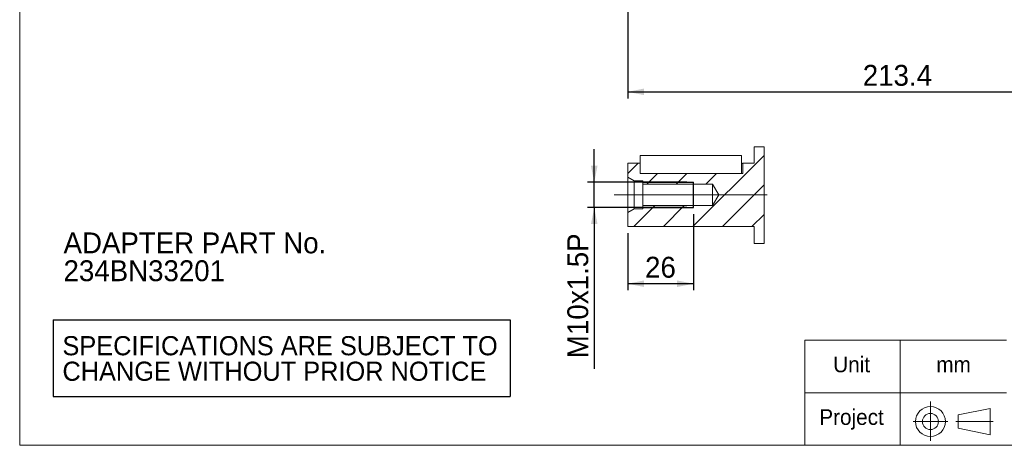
# Model space of a CAD drawing. Header units: millimetres. Extents: x 26 to 746, y 26 to 520.
# Tile 1 of 10: x 26 to 415, y 26 to 194. Entities that reach past the tile are written whole.
import ezdxf

# ---------------------------------------------------------------- set-up
doc = ezdxf.new("R2010")
doc.units = ezdxf.units.MM
doc.header["$LTSCALE"] = 2.6
doc.linetypes.add('CENTERX2', pattern=[20.32, 12.7, -2.54, 2.54, -2.54])
doc.layers.add('外框線', color=7, linetype='Continuous', lineweight=30)
doc.layers.add('註解框', color=7, linetype='Continuous')
doc.styles.add('SLDTEXTSTYLE0', font='ARIAL.TTF', dxfattribs={"width": 0.948})
doc.dimstyles.new('SLDDIMSTYLE1', dxfattribs={"dimtxt": 8.013154, "dimasz": 6.5, "dimexe": 0, "dimexo": 0.0625, "dimgap": 2.003289, "dimtad": 1, "dimdec": 4, "dimlfac": 1, "dimrnd": 1e-09, "dimzin": 12, "dimdsep": 46, "dimtxsty": 'SLDTEXTSTYLE0', "dimsah": 1, "dimcen": 0.09, "dimadec": 0, "dimazin": 0, "dimtfac": 1, "dimtdec": 4, "dimtofl": 0, "dimtmove": 0, "dimatfit": 3, "dimfxl": 0, "dimtolj": 1, "dimtzin": 12, "dimarcsym": 0})
doc.dimstyles.new('SLDDIMSTYLE6', dxfattribs={"dimtxt": 8.013154, "dimasz": 6.5, "dimexe": 0, "dimexo": 0.0625, "dimgap": 2.003289, "dimtad": 1, "dimdec": 4, "dimlfac": 1, "dimrnd": 1e-09, "dimzin": 12, "dimdsep": 46, "dimtxsty": 'SLDTEXTSTYLE0', "dimsah": 1, "dimcen": 0.09, "dimadec": 0, "dimazin": 0, "dimtfac": 1, "dimtdec": 4, "dimtofl": 0, "dimtmove": 0, "dimatfit": 3, "dimfxl": 0, "dimtolj": 1, "dimtzin": 12, "dimarcsym": 0})

# ---------------------------------------------------------------- blocks, each defined once
blk = doc.blocks.new('SW_NOTE_0')
at = {"layer": '註解框', "color": 0, "char_height": 8.255, "attachment_point": 1, "style": 'SLDTEXTSTYLE0'}
for s, insert in [('ADAPTER PART No.', (0, 10.64)), ('234BN33201', (0, -0.37))]:
    blk.add_mtext(s, dxfattribs=dict(at, insert=insert))
blk = doc.blocks.new('SW_NOTE_3')
at = {"color": 0, "linetype": 'Continuous', "lineweight": 0, "char_height": 7.5671, "attachment_point": 1, "style": 'SLDTEXTSTYLE0'}
for s, insert in [('SPECIFICATIONS ARE SUBJECT TO ', (0, 9.75)), ('CHANGE WITHOUT PRIOR NOTICE', (0, -0.33))]:
    blk.add_mtext(s, dxfattribs=dict(at, insert=insert))
blk = doc.blocks.new('*D30')
at = {"layer": '註解框', "color": 7}
for p, q in [((266.33, 281.41), (266.33, 163.11)), ((479.73, 248.91), (479.73, 163.11)), ((266.33, 165.71), (479.73, 165.71))]:
    blk.add_line(p, q, dxfattribs=at)
for points in [[(266.33, 165.71), (272.83, 164.41), (272.83, 167.01)], [(479.73, 165.71), (473.23, 167.01), (473.23, 164.41)]]:
    blk.add_solid(points, dxfattribs=at)
at = {"layer": '註解框', "color": 7, "insert": (359.27, 176.35), "char_height": 8.255, "attachment_point": 1, "style": 'SLDTEXTSTYLE0'}
blk.add_mtext('213.4', dxfattribs=at)
blk = doc.blocks.new('SW_HATCH_0')
at = {"color": 0, "linetype": 'Continuous', "lineweight": 0}
for p, q in [((0, 0), (4.09, 4.09)), ((25.79, -20.91), (53.9, 7.2)), ((7.51, -4.16), (11.76, 0.09)), ((19.19, -4.16), (23.44, 0.09)), ((30.86, -4.16), (35.11, 0.09)), ((37.46, -20.91), (53.9, -4.47)), ((2.44, -20.91), (10.69, -12.66)), ((14.11, -20.91), (22.36, -12.66)), ((49.13, -20.91), (53.9, -16.15))]:
    blk.add_line(p, q, dxfattribs=at)
blk = doc.blocks.new('*D43')
at = {"layer": '註解框', "color": 7}
for p, q in [((253.11, 129.98), (253.11, 142.98)), ((289.73, 129.98), (250.51, 129.98)), ((253.11, 119.98), (253.11, 129.98)), ((289.73, 119.98), (250.51, 119.98)), ((253.11, 119.98), (253.11, 56.27))]:
    blk.add_line(p, q, dxfattribs=at)
for points in [[(253.11, 129.98), (254.41, 136.48), (251.81, 136.48)], [(253.11, 119.98), (251.81, 113.48), (254.41, 113.48)]]:
    blk.add_solid(points, dxfattribs=at)
at = {"layer": '註解框', "color": 7, "attachment_point": 1, "rotation": 90, "style": 'SLDTEXTSTYLE0'}
for s, insert, char_height in [('x1.5P', (242.47, 81.8), 8.255), ('10', (242.47, 69.57), 8.255), ('M', (242.47, 60.4), 8.25)]:
    blk.add_mtext(s, dxfattribs=dict(at, insert=insert, char_height=char_height))
blk = doc.blocks.new('*D44')
at = {"layer": '註解框', "color": 7}
for p, q in [((292.33, 117.38), (292.33, 87.26)), ((266.33, 109.88), (266.33, 87.26)), ((292.33, 89.86), (266.33, 89.86))]:
    blk.add_line(p, q, dxfattribs=at)
for points in [[(266.33, 89.86), (272.83, 88.56), (272.83, 91.16)], [(292.33, 89.86), (285.83, 91.16), (285.83, 88.56)]]:
    blk.add_solid(points, dxfattribs=at)
at = {"layer": '註解框', "color": 7, "insert": (273.21, 100.51), "char_height": 8.255, "attachment_point": 1, "style": 'SLDTEXTSTYLE0'}
blk.add_mtext('26', dxfattribs=at)

msp = doc.modelspace()

# ---------------------------------------------------------------- linework, layer by layer
at = {"color": 7, "linetype": 'Continuous', "lineweight": 0}
for p, q in [((26, 26), (26, 520)), ((320.225826, 144.011789), (316.328964, 144.011789)), ((26, 26), (746.2, 26))]:
    msp.add_line(p, q, dxfattribs=at)
at = {"color": 7, "linetype": 'Continuous', "lineweight": 15}
for p, q in [((316.328964, 144.011789), (316.328964, 137.483823)), ((271.328962, 133.483823), (271.328962, 140.483822)), ((311.328954, 140.483822), (271.328962, 140.483822)), ((311.328954, 140.483822), (311.328954, 133.483823)), ((271.328962, 137.483823), (266.328952, 137.483823)), ((266.328952, 137.483823), (266.328952, 131.983823)), ((271.328962, 137.483823), (271.328962, 133.483823)), ((316.328964, 137.483823), (311.828962, 137.483823)), ((311.828962, 133.483823), (311.828962, 137.483823)), ((311.328954, 133.483823), (271.328962, 133.483823)), ((311.828962, 133.483823), (271.328962, 133.483823)), ((266.328952, 131.983823), (268.927029, 130.483822)), ((266.328952, 131.983823), (266.328952, 117.983822)), ((268.927029, 130.483822), (272.328964, 130.483822)), ((268.927029, 130.483822), (268.927029, 119.483822)), ((272.328964, 130.483822), (272.328964, 129.233823)), ((299.828953, 129.233823), (272.328964, 129.233823)), ((272.328964, 129.233823), (272.328964, 120.733822)), ((302.38261, 124.983822), (299.828953, 129.233823)), ((299.828953, 129.233823), (299.828953, 120.733822)), ((299.828953, 120.733822), (302.38261, 124.983822)), ((272.328964, 120.733822), (272.328964, 119.483822)), ((272.328964, 120.733822), (299.828953, 120.733822)), ((268.927029, 119.483822), (266.328952, 117.983822)), ((266.328952, 117.983822), (266.328952, 112.483822)), ((272.328964, 119.483822), (268.927029, 119.483822)), ((266.328952, 112.483822), (316.328964, 112.483822)), ((316.328964, 112.483822), (316.328964, 105.724634))]:
    msp.add_line(p, q, dxfattribs=at)
at = {"color": 7, "linetype": 'Continuous', "lineweight": 0, "flags": 128}
msp.add_lwpolyline([(316.328964, 105.724634), (320.225826, 105.724634), (320.225826, 117.247017), (320.225826, 128.92135), (320.225826, 140.595683), (320.225826, 144.011789)], dxfattribs=at)
at = {"color": 7, "linetype": 'Continuous', "lineweight": 15}
msp.add_open_spline([(311.828962, 137.483823), (311.823335, 137.482026), (311.711399, 137.446282), (311.545803, 137.393224), (311.383409, 137.350519), (311.328954, 137.336199)], degree=3, knots=[0, 0, 0, 0, 0.03398989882, 0.67606850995, 1, 1, 1, 1], dxfattribs=at)
at = {"layer": '外框線', "color": 7, "lineweight": 0}
for p, q in [((336.340292, 67.6), (336.340292, 26)), ((416.065377, 67.6), (336.340292, 67.6)), ((374.079744, 67.6), (374.079744, 26)), ((416.065377, 46.8), (336.340292, 46.8)), ((396.983258, 38.004074), (409.666304, 40.604074)), ((409.666304, 40.604074), (409.666304, 30.204074)), ((396.983258, 38.004074), (396.983258, 32.804074)), ((396.983258, 32.804074), (409.666304, 30.204074))]:
    msp.add_line(p, q, dxfattribs=at)
at = {"layer": '外框線', "color": 7, "linetype": 'CENTERX2', "lineweight": 0}
for p, q in [((386.004014, 43.354172), (386.004014, 27.717669)), ((379.178046, 35.394591), (392.867491, 35.394591)), ((396.054906, 35.394591), (410.793016, 35.394591))]:
    msp.add_line(p, q, dxfattribs=at)
at = {"layer": '外框線', "color": 7, "lineweight": 0}
for radius in [5.910797, 3.185828]:
    msp.add_circle((386.004014, 35.394591), radius, dxfattribs=at)
at = {"layer": '註解框'}
for p, q in [((272.328964, 129.983822), (292.32896, 129.983822)), ((292.32896, 119.983823), (292.32896, 129.983822)), ((272.328964, 119.983823), (292.32896, 119.983823)), ((39.232214, 75.524877), (219.827519, 75.524877)), ((39.232214, 75.524877), (39.232214, 45.324993)), ((219.827519, 75.524877), (219.827519, 45.324993)), ((39.232214, 45.324993), (219.827519, 45.324993))]:
    msp.add_line(p, q, dxfattribs=at)
at = {"layer": '註解框', "color": 7, "linetype": 'CENTERX2', "lineweight": 0, "ltscale": 2.6}
for p, q in [((321.525826, 124.983822), (260.983414, 124.983822)), ((298.528961, 124.983822), (303.682617, 124.983822))]:
    msp.add_line(p, q, dxfattribs=at)

# ---------------------------------------------------------------- block references
at = {"color": 7, "linetype": 'Continuous', "lineweight": 0}
for name, p in [('SW_HATCH_0', (266.328952, 133.396148)), ('SW_NOTE_3', (42.9, 59.395456))]:
    msp.add_blockref(name, p, dxfattribs=at)
at = {"layer": '註解框', "color": 7}
msp.add_blockref('SW_NOTE_0', (43.333333, 99.493333), dxfattribs=at)

# ---------------------------------------------------------------- texts
at = {"color": 7, "linetype": 'Continuous', "lineweight": 0, "char_height": 6.19125, "attachment_point": 1, "style": 'SLDTEXTSTYLE0'}
for s, insert in [('Unit', (347.562222, 61.056269)), ('mm', (388.320833, 61.056269)), ('Project', (342.058889, 40.256269))]:
    msp.add_mtext(s, dxfattribs=dict(at, insert=insert))

# ---------------------------------------------------------------- dimensions: what is measured, and where the dimension line sits
at = {"layer": '註解框', "color": 7}
for base, p1, p2, picture, middle in [((479.728959, 165.706438), (266.328959, 284.006438), (479.728959, 251.506438), '*D30', (373.028959, 165.706438)), ((266.328959, 89.864234), (292.328959, 119.983822), (266.328959, 112.483822), '*D44', (279.328959, 89.864234))]:
    dim = msp.add_linear_dim(base=base, p1=p1, p2=p2, angle=0, dimstyle='SLDDIMSTYLE1', dxfattribs=at)
    dim.commit()
    dim.dimension.update_dxf_attribs({"geometry": picture, "text_midpoint": middle, "dimtype": 160})
dim = msp.add_linear_dim(base=(253.113887, 129.983822), p1=(292.328959, 119.983822), p2=(292.328959, 129.983822), angle=90, text='M<>x1.5P', dimstyle='SLDDIMSTYLE6', dxfattribs=at)
dim.commit()
dim.dimension.update_dxf_attribs({"geometry": '*D43', "text_midpoint": (253.113887, 85.162231), "dimtype": 160})

doc.saveas('drawing.dxf')
